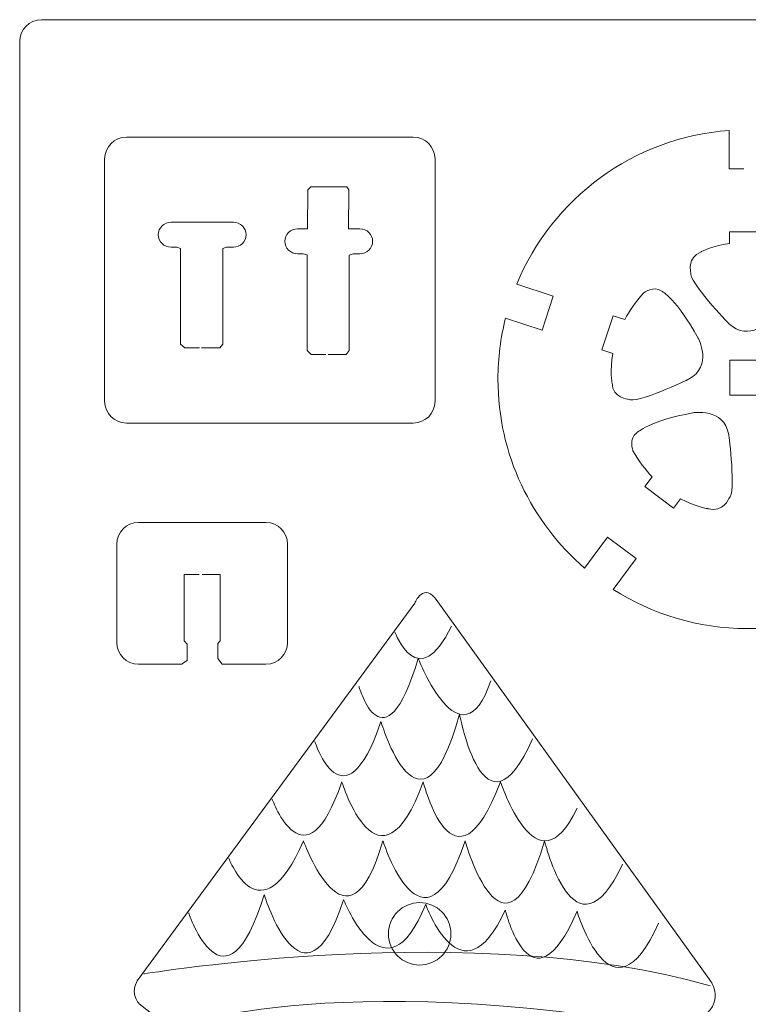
# Model space of a CAD drawing. Header units: centimetres. Extents: x -15.1 to 15.1, y -12 to 12.
# Tile 2 of 11: x -15.1 to -6.7, y 0.7 to 12. Entities that reach past the tile are written whole.
import ezdxf

# ---------------------------------------------------------------- set-up
doc = ezdxf.new("R2010")
doc.units = ezdxf.units.CM
doc.header["$MEASUREMENT"] = 0
doc.layers.add('layer 1', color=7, linetype='Continuous')

msp = doc.modelspace()

# ---------------------------------------------------------------- linework, layer by layer
at = {"layer": 'layer 1', "color": 250, "lineweight": 9}
for points in [[(-15.12535, 11.79629), (-15.12535, 11.93437), (-15.01342, 12.04629), (-14.87535, 12.04629)], [(-14.87535, 12.04629), (-14.87535, 12.04629), (14.87535, 12.04629), (14.87535, 12.04629)], [(-15.12535, -11.79629), (-15.12535, -11.79629), (-15.12535, 11.79629), (-15.12535, 11.79629)], [(-6.9483, 10.77046), (-8.05679, 10.69169), (-8.99112, 9.98408), (-9.39692, 9.00233)], [(-12.66328, 9.71279), (-12.66328, 9.71279), (-13.38084, 9.71279), (-13.38084, 9.71279)], [(-7.9386, 8.89823), (-8.0311, 8.79496), (-8.1008, 8.69193), (-8.15358, 8.59302)], [(-8.05913, 7.08221), (-7.99013, 6.96196), (-7.9142, 6.86342), (-7.83688, 6.78224)], [(-13.7569, 6.25563), (-13.89498, 6.25563), (-14.0069, 6.14371), (-14.0069, 6.00563)], [(-12.28723, 6.25563), (-12.28723, 6.25563), (-13.7569, 6.25563), (-13.7569, 6.25563)], [(-12.03723, 6.00563), (-12.03723, 6.14371), (-12.14915, 6.25563), (-12.28723, 6.25563)], [(-14.0069, 6.00563), (-14.0069, 6.00563), (-14.0069, 4.87403), (-14.0069, 4.87403)], [(-12.03723, 4.87403), (-12.03723, 4.87403), (-12.03723, 6.00563), (-12.03723, 6.00563)], [(-10.3075, 5.34237), (-10.46919, 5.59076), (-10.57209, 5.32769), (-10.57209, 5.32769)], [(-7.1766, 0.99295), (-7.1766, 0.99295), (-10.3075, 5.34237), (-10.3075, 5.34237)], [(-10.57209, 5.32769), (-10.57209, 5.32769), (-13.71769, 1.05175), (-13.71769, 1.05175)], [(-14.0069, 4.87403), (-14.0069, 4.73597), (-13.89498, 4.62403), (-13.7569, 4.62403)], [(-12.28723, 4.62403), (-12.14915, 4.62403), (-12.03723, 4.73597), (-12.03723, 4.87403)], [(-13.71769, 1.05175), (-13.89408, 0.84597), (-13.74709, 0.71367), (-13.74709, 0.71367)], [(-7.24585, 0.56879), (-6.98518, 0.77307), (-7.1766, 0.99295), (-7.1766, 0.99295)]]:
    msp.add_open_spline(points, degree=3, dxfattribs=at)
at = {"layer": 'layer 1', "color": 242, "lineweight": 9}
for points in [[(-14.14614, 10.44394), (-14.14614, 10.58202), (-14.0342, 10.69394), (-13.89614, 10.69394)], [(-13.89614, 10.69394), (-13.89614, 10.69394), (-10.58908, 10.69394), (-10.58908, 10.69394)], [(-10.58908, 10.69394), (-10.451, 10.69394), (-10.33908, 10.58202), (-10.33908, 10.44394)], [(-14.14614, 7.65137), (-14.14614, 7.65137), (-14.14614, 10.44394), (-14.14614, 10.44394)], [(-10.33908, 10.44394), (-10.33908, 10.44394), (-10.33908, 7.65137), (-10.33908, 7.65137)], [(-13.89614, 7.40137), (-14.0342, 7.40137), (-14.14614, 7.51329), (-14.14614, 7.65137)], [(-10.33908, 7.65137), (-10.33908, 7.51329), (-10.451, 7.40137), (-10.58908, 7.40137)], [(-10.58908, 7.40137), (-10.58908, 7.40137), (-13.89614, 7.40137), (-13.89614, 7.40137)], [(-10.80113, 4.99243), (-10.80113, 4.99243), (-10.52908, 4.26598), (-10.15028, 5.06236)], [(-13.69614, 1.05714), (-13.69614, 1.05714), (-9.87752, 1.70042), (-7.16804, 0.91877)], [(-13.43925, 0.41389), (-13.43925, 0.41389), (-11.59488, 1.15), (-7.46408, 0.41205)]]:
    msp.add_open_spline(points, degree=3, dxfattribs=at)
at = {"layer": 'layer 1', "color": 250, "lineweight": 9}
for points, knots in [([(-6.78119, 10.32804), (-6.78119, 10.32804), (-6.9483, 10.32804), (-6.9483, 10.32804), (-6.9483, 10.32804), (-6.9483, 10.32804), (-6.9483, 10.77046), (-6.9483, 10.77046)], [0, 0, 0, 0, 0.33333333, 0.33333333, 0.33333333, 0.33333333, 1, 1, 1, 1]), ([(-11.20514, 9.63763), (-11.20514, 9.63763), (-11.33483, 9.63763), (-11.33483, 9.63763), (-11.33483, 9.63763), (-11.33483, 9.63763), (-11.33303, 10.08863), (-11.33303, 10.08863), (-11.33303, 10.08863), (-11.33303, 10.08863), (-11.35504, 10.12271), (-11.35504, 10.12271), (-11.35504, 10.12271), (-11.35504, 10.12271), (-11.77213, 10.12271), (-11.77213, 10.12271), (-11.77213, 10.12271), (-11.77213, 10.12271), (-11.80534, 10.08681), (-11.80534, 10.08681), (-11.80534, 10.08681), (-11.80534, 10.08681), (-11.80702, 9.63763), (-11.80702, 9.63763), (-11.80702, 9.63763), (-11.80702, 9.63763), (-11.9227, 9.63763), (-11.9227, 9.63763)], [0, 0, 0, 0, 0.125, 0.125, 0.125, 0.125, 0.25, 0.25, 0.25, 0.25, 0.375, 0.375, 0.375, 0.375, 0.5, 0.5, 0.5, 0.5, 0.625, 0.625, 0.625, 0.625, 0.75, 0.75, 0.75, 0.75, 1, 1, 1, 1]), ([(-13.38084, 9.71279), (-13.46225, 9.71279), (-13.52827, 9.64863), (-13.52827, 9.56948), (-13.52827, 9.56948), (-13.52827, 9.49033), (-13.46225, 9.42617), (-13.38084, 9.42617)], [0, 0, 0, 0, 0.33333333, 0.33333333, 0.33333333, 0.33333333, 1, 1, 1, 1]), ([(-12.66328, 9.42617), (-12.58187, 9.42617), (-12.51587, 9.49033), (-12.51587, 9.56948), (-12.51587, 9.56948), (-12.51587, 9.64863), (-12.58187, 9.71279), (-12.66328, 9.71279)], [0, 0, 0, 0, 0.33333333, 0.33333333, 0.33333333, 0.33333333, 1, 1, 1, 1]), ([(-11.9227, 9.63763), (-12.00412, 9.63763), (-12.07012, 9.57347), (-12.07012, 9.49432), (-12.07012, 9.49432), (-12.07012, 9.41517), (-12.00412, 9.35099), (-11.9227, 9.35099)], [0, 0, 0, 0, 0.33333333, 0.33333333, 0.33333333, 0.33333333, 1, 1, 1, 1]), ([(-11.20514, 9.35099), (-11.12372, 9.35099), (-11.05772, 9.41517), (-11.05772, 9.49432), (-11.05772, 9.49432), (-11.05772, 9.57347), (-11.12372, 9.63763), (-11.20514, 9.63763)], [0, 0, 0, 0, 0.33333333, 0.33333333, 0.33333333, 0.33333333, 1, 1, 1, 1]), ([(-6.53389, 9.46243), (-6.53389, 9.46243), (-6.53389, 9.60384), (-6.53389, 9.60384), (-6.53389, 9.60384), (-6.53389, 9.60384), (-6.94639, 9.60384), (-6.94639, 9.60384), (-6.94639, 9.60384), (-6.94639, 9.60384), (-6.94639, 9.47012), (-6.94639, 9.47012)], [0, 0, 0, 0, 0.25, 0.25, 0.25, 0.25, 0.5, 0.5, 0.5, 0.5, 1, 1, 1, 1]), ([(-13.38084, 9.42617), (-13.38084, 9.42617), (-13.31513, 9.42617), (-13.31513, 9.42617), (-13.31513, 9.42617), (-13.31513, 9.42617), (-13.27103, 9.41266), (-13.27103, 9.41266), (-13.27103, 9.41266), (-13.27103, 9.41266), (-13.27103, 8.31047), (-13.27103, 8.31047), (-13.27103, 8.31047), (-13.27103, 8.31047), (-13.22408, 8.26637), (-13.22408, 8.26637), (-13.22408, 8.26637), (-13.22408, 8.26637), (-13.05505, 8.26637), (-13.05505, 8.26637)], [0, 0, 0, 0, 0.16666667, 0.16666667, 0.16666667, 0.16666667, 0.33333333, 0.33333333, 0.33333333, 0.33333333, 0.5, 0.5, 0.5, 0.5, 0.66666667, 0.66666667, 0.66666667, 0.66666667, 1, 1, 1, 1]), ([(-13.0293, 8.26637), (-13.0293, 8.26637), (-12.81984, 8.26637), (-12.81984, 8.26637), (-12.81984, 8.26637), (-12.81984, 8.26637), (-12.78595, 8.31047), (-12.78595, 8.31047), (-12.78595, 8.31047), (-12.78595, 8.31047), (-12.78595, 9.40991), (-12.78595, 9.40991), (-12.78595, 9.40991), (-12.78595, 9.40991), (-12.74187, 9.42617), (-12.74187, 9.42617), (-12.74187, 9.42617), (-12.74187, 9.42617), (-12.66328, 9.42617), (-12.66328, 9.42617)], [0, 0, 0, 0, 0.16666667, 0.16666667, 0.16666667, 0.16666667, 0.33333333, 0.33333333, 0.33333333, 0.33333333, 0.5, 0.5, 0.5, 0.5, 0.66666667, 0.66666667, 0.66666667, 0.66666667, 1, 1, 1, 1]), ([(-6.94639, 9.47012), (-7.15095, 9.44111), (-7.27207, 9.37213), (-7.27207, 9.37213), (-7.27207, 9.37213), (-7.4411, 9.30527), (-7.39202, 9.13503), (-7.39202, 9.13503), (-7.39202, 9.13503), (-7.42877, 9.03913), (-6.95565, 8.54858), (-6.95565, 8.54858), (-6.95565, 8.54858), (-6.72047, 8.32288), (-6.47058, 8.59197), (-6.47058, 8.59197), (-6.47058, 8.59197), (-6.12515, 8.96086), (-6.08842, 9.16071), (-6.08842, 9.16071), (-6.08842, 9.16071), (-6.05167, 9.26784), (-6.1766, 9.35419), (-6.1766, 9.35419)], [0, 0, 0, 0, 0.14285714, 0.14285714, 0.14285714, 0.14285714, 0.28571429, 0.28571429, 0.28571429, 0.28571429, 0.42857143, 0.42857143, 0.42857143, 0.42857143, 0.57142857, 0.57142857, 0.57142857, 0.57142857, 0.71428571, 0.71428571, 0.71428571, 0.71428571, 1, 1, 1, 1]), ([(-11.9227, 9.35099), (-11.9227, 9.35099), (-11.85698, 9.35099), (-11.85698, 9.35099), (-11.85698, 9.35099), (-11.85698, 9.35099), (-11.81289, 9.33749), (-11.81289, 9.33749), (-11.81289, 9.33749), (-11.81289, 9.33749), (-11.81289, 8.23529), (-11.81289, 8.23529), (-11.81289, 8.23529), (-11.81289, 8.23529), (-11.76593, 8.19121), (-11.76593, 8.19121), (-11.76593, 8.19121), (-11.76593, 8.19121), (-11.59692, 8.19121), (-11.59692, 8.19121)], [0, 0, 0, 0, 0.16666667, 0.16666667, 0.16666667, 0.16666667, 0.33333333, 0.33333333, 0.33333333, 0.33333333, 0.5, 0.5, 0.5, 0.5, 0.66666667, 0.66666667, 0.66666667, 0.66666667, 1, 1, 1, 1]), ([(-11.57115, 8.19121), (-11.57115, 8.19121), (-11.3617, 8.19121), (-11.3617, 8.19121), (-11.3617, 8.19121), (-11.3617, 8.19121), (-11.32782, 8.23529), (-11.32782, 8.23529), (-11.32782, 8.23529), (-11.32782, 8.23529), (-11.32782, 9.33474), (-11.32782, 9.33474), (-11.32782, 9.33474), (-11.32782, 9.33474), (-11.28372, 9.35099), (-11.28372, 9.35099), (-11.28372, 9.35099), (-11.28372, 9.35099), (-11.20514, 9.35099), (-11.20514, 9.35099)], [0, 0, 0, 0, 0.16666667, 0.16666667, 0.16666667, 0.16666667, 0.33333333, 0.33333333, 0.33333333, 0.33333333, 0.5, 0.5, 0.5, 0.5, 0.66666667, 0.66666667, 0.66666667, 0.66666667, 1, 1, 1, 1]), ([(-9.39692, 9.00233), (-9.39692, 9.00233), (-8.97599, 8.86308), (-8.97599, 8.86308), (-8.97599, 8.86308), (-8.97599, 8.86308), (-9.10555, 8.47146), (-9.10555, 8.47146), (-9.10555, 8.47146), (-9.10555, 8.47146), (-9.52658, 8.61074), (-9.52658, 8.61074)], [0, 0, 0, 0, 0.25, 0.25, 0.25, 0.25, 0.5, 0.5, 0.5, 0.5, 1, 1, 1, 1]), ([(-8.29044, 8.20381), (-8.32714, 8.00049), (-8.29969, 7.86384), (-8.29969, 7.86384), (-8.29969, 7.86384), (-8.28932, 7.68236), (-8.11228, 7.67549), (-8.11228, 7.67549), (-8.11228, 7.67549), (-8.03278, 7.61049), (-7.41845, 7.90558), (-7.41845, 7.90558), (-7.41845, 7.90558), (-7.1303, 8.05798), (-7.30728, 8.37973), (-7.30728, 8.37973), (-7.30728, 8.37973), (-7.54902, 8.82354), (-7.72722, 8.92119), (-7.72722, 8.92119), (-7.72722, 8.92119), (-7.81739, 8.98974), (-7.9386, 8.89823), (-7.9386, 8.89823)], [0, 0, 0, 0, 0.14285714, 0.14285714, 0.14285714, 0.14285714, 0.28571429, 0.28571429, 0.28571429, 0.28571429, 0.42857143, 0.42857143, 0.42857143, 0.42857143, 0.57142857, 0.57142857, 0.57142857, 0.57142857, 0.71428571, 0.71428571, 0.71428571, 0.71428571, 1, 1, 1, 1]), ([(-8.15358, 8.59302), (-8.15358, 8.59302), (-8.28784, 8.63744), (-8.28784, 8.63744), (-8.28784, 8.63744), (-8.28784, 8.63744), (-8.4174, 8.24582), (-8.4174, 8.24582), (-8.4174, 8.24582), (-8.4174, 8.24582), (-8.29044, 8.20381), (-8.29044, 8.20381)], [0, 0, 0, 0, 0.25, 0.25, 0.25, 0.25, 0.5, 0.5, 0.5, 0.5, 1, 1, 1, 1]), ([(-9.52658, 8.61074), (-9.58338, 8.38548), (-9.61389, 8.14974), (-9.61389, 7.90681), (-9.61389, 7.90681), (-9.61389, 7.03683), (-9.22649, 6.25779), (-8.61543, 5.73116)], [0, 0, 0, 0, 0.33333333, 0.33333333, 0.33333333, 0.33333333, 1, 1, 1, 1]), ([(-6.54014, 7.72386), (-6.54014, 7.72386), (-6.94014, 7.72386), (-6.94014, 7.72386), (-6.94014, 7.72386), (-6.94014, 7.72386), (-6.94014, 8.12386), (-6.94014, 8.12386), (-6.94014, 8.12386), (-6.94014, 8.12386), (-6.54014, 8.12386), (-6.54014, 8.12386), (-6.54014, 8.12386), (-6.54014, 8.12386), (-6.54014, 7.72386), (-6.54014, 7.72386)], [0, 0, 0, 0, 0.2, 0.2, 0.2, 0.2, 0.4, 0.4, 0.4, 0.4, 0.6, 0.6, 0.6, 0.6, 1, 1, 1, 1]), ([(-7.51035, 6.53007), (-7.32885, 6.43137), (-7.19049, 6.41451), (-7.19049, 6.41451), (-7.19049, 6.41451), (-7.01494, 6.36736), (-6.95282, 6.53328), (-6.95282, 6.53328), (-6.95282, 6.53328), (-6.86613, 6.58834), (-6.95334, 7.26427), (-6.95334, 7.26427), (-6.95334, 7.26427), (-7.00752, 7.58571), (-7.36858, 7.51873), (-7.36858, 7.51873), (-7.36858, 7.51873), (-7.86585, 7.42862), (-8.01454, 7.29012), (-8.01454, 7.29012), (-8.01454, 7.29012), (-8.10793, 7.22603), (-8.05913, 7.08221), (-8.05913, 7.08221)], [0, 0, 0, 0, 0.14285714, 0.14285714, 0.14285714, 0.14285714, 0.28571429, 0.28571429, 0.28571429, 0.28571429, 0.42857143, 0.42857143, 0.42857143, 0.42857143, 0.57142857, 0.57142857, 0.57142857, 0.57142857, 0.71428571, 0.71428571, 0.71428571, 0.71428571, 1, 1, 1, 1]), ([(-7.83688, 6.78224), (-7.83688, 6.78224), (-7.92122, 6.66873), (-7.92122, 6.66873), (-7.92122, 6.66873), (-7.92122, 6.66873), (-7.5901, 6.42272), (-7.5901, 6.42272), (-7.5901, 6.42272), (-7.5901, 6.42272), (-7.51035, 6.53007), (-7.51035, 6.53007)], [0, 0, 0, 0, 0.25, 0.25, 0.25, 0.25, 0.5, 0.5, 0.5, 0.5, 1, 1, 1, 1]), ([(-8.61543, 5.73116), (-8.61543, 5.73116), (-8.35158, 6.08627), (-8.35158, 6.08627), (-8.35158, 6.08627), (-8.35158, 6.08627), (-8.02047, 5.84027), (-8.02047, 5.84027), (-8.02047, 5.84027), (-8.02047, 5.84027), (-8.28448, 5.48491), (-8.28448, 5.48491)], [0, 0, 0, 0, 0.25, 0.25, 0.25, 0.25, 0.5, 0.5, 0.5, 0.5, 1, 1, 1, 1]), ([(-13.7569, 4.62403), (-13.7569, 4.62403), (-13.25955, 4.62403), (-13.25955, 4.62403), (-13.25955, 4.62403), (-13.25955, 4.62403), (-13.19443, 4.66813), (-13.19443, 4.66813), (-13.19443, 4.66813), (-13.19443, 4.66813), (-13.19443, 4.85554), (-13.19443, 4.85554), (-13.19443, 4.85554), (-13.19443, 4.85554), (-13.22832, 4.89501), (-13.22832, 4.89501), (-13.22832, 4.89501), (-13.22832, 4.89501), (-13.22832, 5.65528), (-13.22832, 5.65528), (-13.22832, 5.65528), (-13.22832, 5.65528), (-13.05725, 5.65528), (-13.05725, 5.65528)], [0, 0, 0, 0, 0.14285714, 0.14285714, 0.14285714, 0.14285714, 0.28571429, 0.28571429, 0.28571429, 0.28571429, 0.42857143, 0.42857143, 0.42857143, 0.42857143, 0.57142857, 0.57142857, 0.57142857, 0.57142857, 0.71428571, 0.71428571, 0.71428571, 0.71428571, 1, 1, 1, 1]), ([(-13.02054, 5.65528), (-13.02054, 5.65528), (-12.81582, 5.65528), (-12.81582, 5.65528), (-12.81582, 5.65528), (-12.81582, 5.65528), (-12.81582, 4.89501), (-12.81582, 4.89501), (-12.81582, 4.89501), (-12.81582, 4.89501), (-12.84063, 4.86106), (-12.84063, 4.86106), (-12.84063, 4.86106), (-12.84063, 4.86106), (-12.84063, 4.69018), (-12.84063, 4.69018), (-12.84063, 4.69018), (-12.84063, 4.69018), (-12.79102, 4.62403), (-12.79102, 4.62403), (-12.79102, 4.62403), (-12.79102, 4.62403), (-12.28723, 4.62403), (-12.28723, 4.62403)], [0, 0, 0, 0, 0.14285714, 0.14285714, 0.14285714, 0.14285714, 0.28571429, 0.28571429, 0.28571429, 0.28571429, 0.42857143, 0.42857143, 0.42857143, 0.42857143, 0.57142857, 0.57142857, 0.57142857, 0.57142857, 0.71428571, 0.71428571, 0.71428571, 0.71428571, 1, 1, 1, 1]), ([(-8.28448, 5.48491), (-7.83883, 5.20048), (-7.30993, 5.03498), (-6.74205, 5.03498), (-6.74205, 5.03498), (-6.20157, 5.03498), (-5.6961, 5.18454), (-5.26435, 5.44417)], [0, 0, 0, 0, 0.33333333, 0.33333333, 0.33333333, 0.33333333, 1, 1, 1, 1]), ([(-10.15654, 1.51905), (-10.15654, 1.32042), (-10.31757, 1.15939), (-10.5162, 1.15939), (-10.5162, 1.15939), (-10.71484, 1.15939), (-10.87587, 1.32042), (-10.87587, 1.51905), (-10.87587, 1.51905), (-10.87587, 1.71769), (-10.71484, 1.87872), (-10.5162, 1.87872), (-10.5162, 1.87872), (-10.31757, 1.87872), (-10.15654, 1.71769), (-10.15654, 1.51905)], [0, 0, 0, 0, 0.2, 0.2, 0.2, 0.2, 0.4, 0.4, 0.4, 0.4, 0.6, 0.6, 0.6, 0.6, 1, 1, 1, 1]), ([(-13.74709, 0.71367), (-13.74709, 0.71367), (-13.626, 0.6168), (-13.626, 0.6168), (-13.626, 0.6168), (-13.626, 0.6168), (-13.54362, 0.55089), (-13.54362, 0.55089), (-13.54362, 0.55089), (-13.54362, 0.55089), (-13.37962, 0.41969), (-13.37962, 0.41969), (-13.37962, 0.41969), (-13.37962, 0.41969), (-14.46183, -3.06032), (-14.46183, -3.06032)], [0, 0, 0, 0, 0.2, 0.2, 0.2, 0.2, 0.4, 0.4, 0.4, 0.4, 0.6, 0.6, 0.6, 0.6, 1, 1, 1, 1])]:
    msp.add_open_spline(points, degree=3, knots=knots, dxfattribs=at)
at = {"layer": 'layer 1', "color": 242, "lineweight": 9}
for points, knots in [([(-11.21567, 4.36577), (-11.21567, 4.36577), (-10.92904, 3.3766), (-10.53217, 4.68933), (-10.53217, 4.68933), (-10.53217, 4.68933), (-10.0404, 3.42409), (-9.69648, 4.43194)], [0, 0, 0, 0, 0.33333333, 0.33333333, 0.33333333, 0.33333333, 1, 1, 1, 1]), ([(-11.72578, 3.73553), (-11.72578, 3.73553), (-11.39205, 2.70578), (-10.9621, 3.96255), (-10.9621, 3.96255), (-10.9621, 3.96255), (-10.50627, 2.4139), (-10.05619, 4.04813), (-10.05619, 4.04813), (-10.05619, 4.04813), (-9.77363, 2.50757), (-9.21583, 3.76423)], [0, 0, 0, 0, 0.25, 0.25, 0.25, 0.25, 0.5, 0.5, 0.5, 0.5, 1, 1, 1, 1]), ([(-12.21572, 3.06953), (-12.21572, 3.06953), (-11.83303, 2.01695), (-11.4141, 3.27088), (-11.4141, 3.27088), (-11.4141, 3.27088), (-10.98149, 1.87364), (-10.4757, 3.27088), (-10.4757, 3.27088), (-10.4757, 3.27088), (-10.12427, 1.85159), (-9.58407, 3.27088), (-9.58407, 3.27088), (-9.58407, 3.27088), (-9.16514, 1.97022), (-8.70213, 2.96639)], [0, 0, 0, 0, 0.2, 0.2, 0.2, 0.2, 0.4, 0.4, 0.4, 0.4, 0.6, 0.6, 0.6, 0.6, 1, 1, 1, 1]), ([(-12.71617, 2.38924), (-12.71617, 2.38924), (-12.35117, 1.43955), (-11.85508, 2.5908), (-11.85508, 2.5908), (-11.85508, 2.5908), (-11.34795, 1.16394), (-10.94007, 2.5908), (-10.94007, 2.5908), (-10.94007, 2.5908), (-10.47704, 1.11984), (-9.99197, 2.5908), (-9.99197, 2.5908), (-9.99197, 2.5908), (-9.551, 0.97653), (-9.07695, 2.5908), (-9.07695, 2.5908), (-9.07695, 2.5908), (-8.73299, 1.14368), (-8.17737, 2.3216)], [0, 0, 0, 0, 0.16666667, 0.16666667, 0.16666667, 0.16666667, 0.33333333, 0.33333333, 0.33333333, 0.33333333, 0.5, 0.5, 0.5, 0.5, 0.66666667, 0.66666667, 0.66666667, 0.66666667, 1, 1, 1, 1]), ([(-13.1787, 1.76049), (-13.1787, 1.76049), (-12.75907, 0.51194), (-12.30708, 1.96715), (-12.30708, 1.96715), (-12.30708, 1.96715), (-11.85508, 0.50092), (-11.39205, 1.91203), (-11.39205, 1.91203), (-11.39205, 1.91203), (-10.91259, 0.6941), (-10.44677, 1.85979), (-10.44677, 1.85979), (-10.44677, 1.85979), (-10.03607, 0.69935), (-9.52895, 1.79077), (-9.52895, 1.79077), (-9.52895, 1.79077), (-9.23129, 0.55604), (-8.70213, 1.77974), (-8.70213, 1.77974), (-8.70213, 1.77974), (-8.30525, 0.42067), (-7.76507, 1.64039)], [0, 0, 0, 0, 0.14285714, 0.14285714, 0.14285714, 0.14285714, 0.28571429, 0.28571429, 0.28571429, 0.28571429, 0.42857143, 0.42857143, 0.42857143, 0.42857143, 0.57142857, 0.57142857, 0.57142857, 0.57142857, 0.71428571, 0.71428571, 0.71428571, 0.71428571, 1, 1, 1, 1])]:
    msp.add_open_spline(points, degree=3, knots=knots, dxfattribs=at)

doc.saveas('drawing.dxf')
